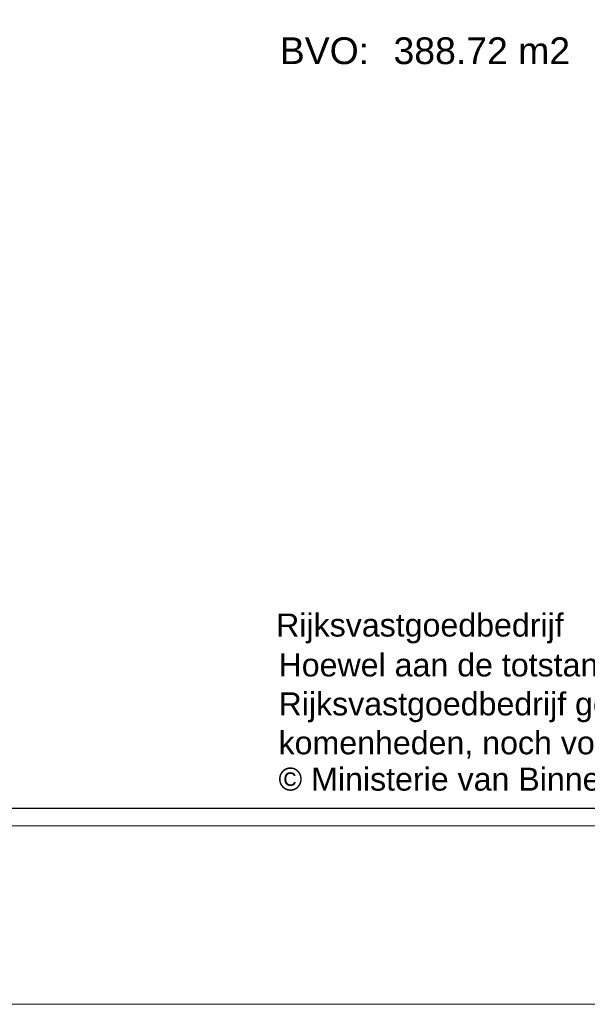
# Model space of a CAD drawing. Header units: millimetres. Extents: x 0 to 118800, y 0 to 84000.
# Tile 4 of 38: x 96697 to 103062, y 0 to 11043. Entities that reach past the tile are written whole.
import ezdxf

# ---------------------------------------------------------------- set-up
doc = ezdxf.new("R2010")
doc.units = ezdxf.units.MM
doc.layers.add('X-L0_C_afwerking', color=7, linetype='Continuous', lineweight=5)
doc.styles.add('DVD_ALG 1.8mm_RE', font='arial.ttf', dxfattribs={"height": 1.8})
doc.styles.add('DVD_ALG 2.5mm_RE', font='arial.ttf', dxfattribs={"height": 2.5})
doc.styles.add('DVD_ALG 3.5mm_BO', font='arialbd.ttf', dxfattribs={"height": 3.5})
doc.styles.add('DVD_ALG 5.0mm_BO', font='arialbd.ttf', dxfattribs={"height": 5})

# ---------------------------------------------------------------- blocks, each defined once
blk = doc.blocks.new('DVDVB_02_--_ A2-Basispl-liggend')
at = {"color": 7, "lineweight": 9}
for points in [[(-583, -11), (11, -11), (11, 409), (-583, 409)], [(-573, 399), (1, 399), (1, -1), (-573, -1)]]:
    blk.add_lwpolyline(points, close=True, dxfattribs=at)
at = {"color": 7, "lineweight": 25}
blk.add_lwpolyline([(-572, 398), (-572, 0), (0, 0), (0, 398)], close=True, dxfattribs=at)
at = {"color": 7, "linetype": 'Continuous', "lineweight": 0, "style": 'DVD_ALG 1.8mm_RE'}
for s, height, p in [('BVO:', 1.5, (-84.931, 41.727)), ('Rijksvastgoedbedrijf', 1.29, (-85.138, 9.623)), ('© Ministerie van Binnenlandse Zaken en Koninkrijksrelaties', 1.29, (-85.002, 0.983))]:
    blk.add_text(s, height=height, dxfattribs=at).set_placement(p)
at = {"color": 7, "linetype": 'Continuous', "lineweight": 0, "insert": (-85.002, 2.631), "char_height": 1.29, "attachment_point": 7, "line_spacing_factor": 1.015384, "style": 'DVD_ALG 1.8mm_RE'}
blk.add_mtext('Hoewel aan de totstandkoming van deze vastgoedgegevens de uiterste zorg is besteed, aanvaardt het \\PRijksvastgoedbedrijf geen enkele aansprakelijkheid voor eventuele fouten, onduidelijkheden of onvol-\\Pkomenheden, noch voor de gevolgen hiervan. Aan deze gegevens kunnen geen rechten worden ontleend.', dxfattribs=at)
at = {"color": 7, "lineweight": 13}
for tag, p, height, style in [('TITEL', (-85, 90.18), 5, 'DVD_ALG 5.0mm_BO'), ('SUBTITEL', (-85, 76.18), 3.2, 'DVD_ALG 3.5mm_BO'), ('BOUWLAAGCODE', (-85, 66.161), 2.5, 'DVD_ALG 2.5mm_RE'), ('BOUWLAAGNAAM', (-70.606, 66.086), 2.5, 'DVD_ALG 2.5mm_RE'), ('GEBOUWCODE', (-85, 62.161), 2.5, 'DVD_ALG 2.5mm_RE'), ('GEBOUWNAAM', (-70.606, 62.086), 2.5, 'DVD_ALG 2.5mm_RE'), ('OBJECTCODE', (-85, 58.161), 2.5, 'DVD_ALG 2.5mm_RE'), ('OBJECTNAAM', (-70.606, 58.086), 2.5, 'DVD_ALG 2.5mm_RE'), ('SCHAAL', (-70.606, 48.191), 2, 'DVD_ALG 1.8mm_RE'), ('DATUM', (-70.608, 45.312), 2, 'DVD_ALG 1.8mm_RE'), ('BVO', (-78.553, 41.727), 1.5, 'DVD_ALG 1.8mm_RE'), ('NVO', (-50.394, 41.732), 1.5, 'DVD_ALG 1.8mm_RE')]:
    blk.add_attdef(tag, p, '', height=height, dxfattribs=dict(at, style=style))

msp = doc.modelspace()

# ---------------------------------------------------------------- block references
at = {"layer": 'X-L0_C_afwerking'}
ref = msp.add_blockref('DVDVB_02_--_ A2-Basispl-liggend', (116600, 2200), dxfattribs=dict(at, xscale=200, yscale=200, zscale=200))
ref.add_attrib('BVO', '388.72 m2', (100889, 10545), dxfattribs={"layer": '0', "color": 7, "lineweight": 13, "height": 300, "style": 'DVD_ALG 1.8mm_RE'})

doc.saveas('drawing.dxf')
